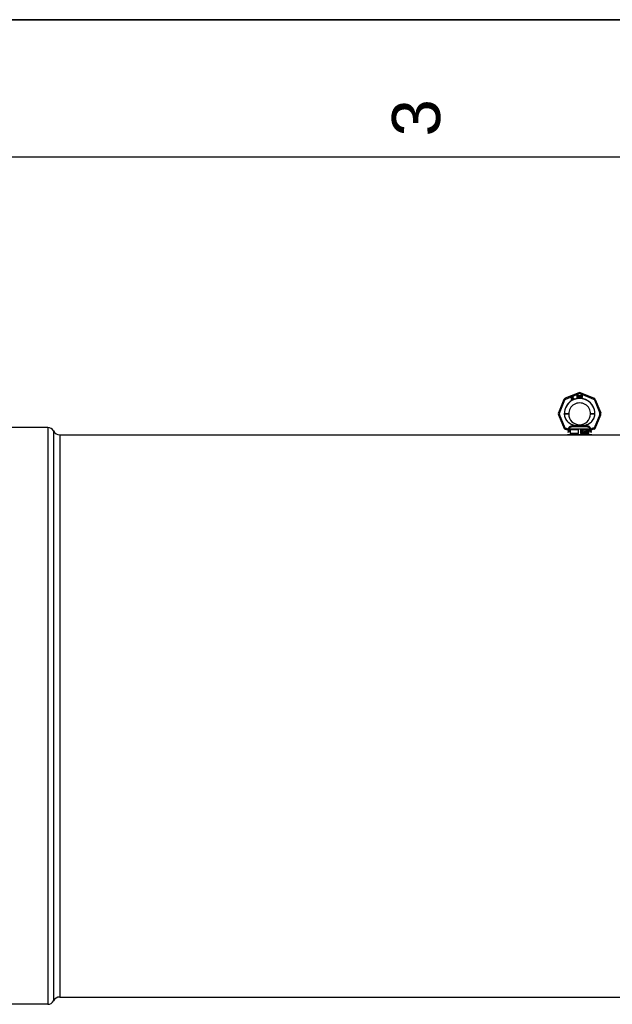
# Model space of a CAD drawing. Header units: millimetres. Extents: x 0 to 297, y 0 to 210.
# Tile 17 of 30: x 83 to 126, y 138 to 210. Entities that reach past the tile are written whole.
import ezdxf

# ---------------------------------------------------------------- set-up
doc = ezdxf.new("R2010")
doc.units = ezdxf.units.MM
doc.header["$LTSCALE"] = 16.335
doc.layers.get('0').update_dxf_attribs({"linetype": 'CONTINUOUS'})
doc.layers.add('001-M31079-X02', color=7, linetype='CONTINUOUS')
doc.layers.add('AXES_REF', color=7, linetype='CONTINUOUS')
doc.styles.add('TEXTSTYLE_2', font='arial.ttf')

# ---------------------------------------------------------------- blocks, each defined once
blk = doc.blocks.new('MARGEA4_BL0', base_point=(148.514, 105.014))
at = {"color": 7, "linetype": 'Continuous'}
for p, q in [((297.014, 210.014), (0.014, 210.014)), ((287.014, 200.014), (10.014, 200.014))]:
    blk.add_line(p, q, dxfattribs=at)
at = {"color": 7, "linetype": 'Continuous', "style": 'TEXTSTYLE_2', "oblique": 0.00002}
blk.add_text('3', height=3.5, rotation=90, dxfattribs=at).set_placement((113.139, 201.514))

msp = doc.modelspace()

# ---------------------------------------------------------------- linework, layer by layer
at = {"color": 7, "linetype": 'Continuous'}
for p, q in [((0, 210), (297, 210)), ((85.462, 179.81), (150.785, 179.81))]:
    msp.add_line(p, q, dxfattribs=at)
at = {"layer": '001-M31079-X02', "color": 9, "linetype": 'Continuous'}
for p, q in [((123.227, 182.872), (122.253, 182.468)), ((122.28, 182.405), (123.254, 182.809)), ((123.335, 182.809), (124.309, 182.405)), ((124.336, 182.468), (123.362, 182.872)), ((122.157, 182.373), (121.753, 181.398)), ((121.819, 181.374), (122.222, 182.348)), ((124.367, 182.348), (124.77, 181.374)), ((124.432, 182.373), (124.836, 181.398)), ((121.753, 181.263), (122.168, 180.263)), ((122.232, 180.294), (121.819, 181.292)), ((122.181, 181.329), (122.181, 181.341)), ((124.77, 181.292), (124.357, 180.294)), ((124.408, 181.341), (124.408, 181.329)), ((124.421, 180.263), (124.836, 181.263)), ((122.232, 180.221), (122.227, 180.22)), ((122.232, 180.294), (122.232, 180.221)), ((122.256, 180.294), (122.232, 180.294)), ((122.256, 180.221), (122.232, 180.221)), ((122.256, 180.294), (122.256, 180.221)), ((122.502, 180.009), (122.411, 180.009)), ((122.488, 180.217), (122.489, 180.194)), ((124.055, 180.219), (122.534, 180.219)), ((122.725, 180.394), (122.719, 180.444)), ((123.864, 180.394), (122.725, 180.394)), ((123.064, 180.479), (123.067, 180.429)), ((123.064, 180.479), (123.067, 180.429)), ((123.522, 180.429), (123.525, 180.479)), ((123.525, 180.479), (123.522, 180.429)), ((123.87, 180.444), (123.864, 180.394)), ((123.864, 180.394), (123.87, 180.444)), ((124.178, 180.009), (124.087, 180.009)), ((124.1, 180.194), (124.101, 180.217)), ((124.333, 180.294), (124.333, 180.221)), ((124.357, 180.294), (124.333, 180.294)), ((124.357, 180.221), (124.333, 180.221)), ((124.357, 180.294), (124.357, 180.221)), ((124.357, 180.221), (124.362, 180.22))]:
    msp.add_line(p, q, dxfattribs=at)
at = {"layer": '001-M31079-X02', "color": 7, "linetype": 'Continuous'}
for p, q in [((122.687, 182.514), (122.677, 182.391)), ((122.677, 182.391), (122.688, 182.371)), ((122.702, 182.523), (122.687, 182.514)), ((122.688, 182.371), (122.749, 182.407)), ((122.695, 182.401), (122.702, 182.488)), ((122.738, 182.426), (122.695, 182.401)), ((122.753, 182.435), (122.702, 182.523)), ((122.702, 182.488), (122.738, 182.426)), ((122.749, 182.407), (122.774, 182.364)), ((122.779, 182.45), (122.753, 182.435)), ((122.79, 182.43), (122.765, 182.415)), ((122.791, 182.37), (122.765, 182.415)), ((122.774, 182.364), (122.791, 182.364)), ((122.797, 182.512), (122.777, 182.501)), ((122.777, 182.501), (122.784, 182.488)), ((122.79, 182.43), (122.779, 182.45)), ((122.795, 182.546), (122.782, 182.538)), ((122.782, 182.538), (122.797, 182.512)), ((122.805, 182.499), (122.784, 182.488)), ((122.81, 182.52), (122.795, 182.546)), ((122.805, 182.499), (122.842, 182.434)), ((122.838, 182.536), (122.81, 182.52)), ((122.817, 182.507), (122.845, 182.523)), ((122.851, 182.448), (122.817, 182.507)), ((122.838, 182.536), (122.845, 182.523)), ((122.842, 182.434), (122.855, 182.424)), ((122.851, 182.448), (122.859, 182.44)), ((122.855, 182.424), (122.866, 182.422)), ((122.871, 182.438), (122.859, 182.44)), ((122.866, 182.422), (122.876, 182.423)), ((122.885, 182.442), (122.871, 182.438)), ((122.893, 182.429), (122.876, 182.423)), ((122.885, 182.442), (122.893, 182.429)), ((123.102, 182.684), (123.102, 182.508)), ((123.102, 182.684), (123.172, 182.684)), ((123.119, 182.508), (123.102, 182.508)), ((123.119, 182.609), (123.119, 182.666)), ((123.175, 182.666), (123.119, 182.666)), ((123.175, 182.609), (123.119, 182.609)), ((123.119, 182.587), (123.119, 182.508)), ((123.169, 182.587), (123.119, 182.587)), ((123.169, 182.587), (123.193, 182.508)), ((123.187, 182.681), (123.172, 182.684)), ((123.175, 182.666), (123.184, 182.662)), ((123.184, 182.613), (123.175, 182.609)), ((123.184, 182.662), (123.19, 182.654)), ((123.19, 182.621), (123.184, 182.613)), ((123.187, 182.681), (123.199, 182.669)), ((123.199, 182.602), (123.187, 182.594)), ((123.213, 182.508), (123.187, 182.594)), ((123.19, 182.654), (123.193, 182.643)), ((123.193, 182.632), (123.19, 182.621)), ((123.193, 182.643), (123.193, 182.632)), ((123.213, 182.508), (123.193, 182.508)), ((123.199, 182.669), (123.208, 182.654)), ((123.208, 182.617), (123.199, 182.602)), ((123.208, 182.654), (123.211, 182.643)), ((123.211, 182.628), (123.208, 182.617)), ((123.211, 182.643), (123.211, 182.628)), ((123.237, 182.684), (123.237, 182.568)), ((123.237, 182.684), (123.255, 182.684)), ((123.237, 182.568), (123.24, 182.549)), ((123.24, 182.549), (123.246, 182.534)), ((123.246, 182.534), (123.258, 182.519)), ((123.255, 182.684), (123.255, 182.568)), ((123.255, 182.568), (123.258, 182.553)), ((123.258, 182.553), (123.264, 182.542)), ((123.258, 182.519), (123.269, 182.511)), ((123.264, 182.542), (123.272, 182.534)), ((123.284, 182.508), (123.269, 182.511)), ((123.284, 182.53), (123.272, 182.534)), ((123.284, 182.53), (123.296, 182.53)), ((123.296, 182.508), (123.284, 182.508)), ((123.308, 182.534), (123.296, 182.53)), ((123.311, 182.511), (123.296, 182.508)), ((123.317, 182.542), (123.308, 182.534)), ((123.322, 182.519), (123.311, 182.511)), ((123.322, 182.553), (123.317, 182.542)), ((123.325, 182.568), (123.322, 182.553)), ((123.334, 182.534), (123.322, 182.519)), ((123.325, 182.684), (123.325, 182.568)), ((123.325, 182.684), (123.343, 182.684)), ((123.34, 182.549), (123.334, 182.534)), ((123.34, 182.549), (123.343, 182.568)), ((123.343, 182.684), (123.343, 182.568)), ((123.367, 182.684), (123.367, 182.508)), ((123.367, 182.684), (123.437, 182.684)), ((123.437, 182.508), (123.367, 182.508)), ((123.384, 182.53), (123.384, 182.662)), ((123.437, 182.662), (123.384, 182.662)), ((123.437, 182.53), (123.384, 182.53)), ((123.452, 182.681), (123.437, 182.684)), ((123.437, 182.662), (123.449, 182.658)), ((123.449, 182.534), (123.437, 182.53)), ((123.452, 182.511), (123.437, 182.508)), ((123.449, 182.658), (123.458, 182.651)), ((123.458, 182.542), (123.449, 182.534)), ((123.452, 182.681), (123.464, 182.673)), ((123.464, 182.519), (123.452, 182.511)), ((123.458, 182.651), (123.464, 182.639)), ((123.464, 182.553), (123.458, 182.542)), ((123.464, 182.673), (123.476, 182.658)), ((123.464, 182.639), (123.467, 182.624)), ((123.467, 182.568), (123.464, 182.553)), ((123.476, 182.534), (123.464, 182.519)), ((123.467, 182.624), (123.467, 182.568)), ((123.476, 182.658), (123.482, 182.643)), ((123.482, 182.549), (123.476, 182.534)), ((123.485, 182.624), (123.482, 182.643)), ((123.482, 182.549), (123.485, 182.568)), ((123.485, 182.624), (123.485, 182.568)), ((122.181, 181.341), (122.181, 181.329)), ((124.408, 181.329), (124.408, 181.341)), ((122.488, 180.217), (122.489, 180.194)), ((122.534, 180.219), (122.534, 180.196)), ((122.613, 180.164), (122.613, 179.899)), ((123.224, 180.164), (122.613, 180.164)), ((123.224, 179.899), (122.613, 179.899)), ((123.224, 179.899), (123.224, 180.164)), ((123.365, 180.164), (123.365, 179.899)), ((123.976, 180.164), (123.365, 180.164)), ((123.976, 179.899), (123.365, 179.899)), ((123.428, 179.97), (123.428, 180.094)), ((123.428, 180.094), (123.476, 180.094)), ((123.443, 179.97), (123.428, 179.97)), ((123.432, 179.97), (123.432, 180.094)), ((123.439, 180.081), (123.439, 180.041)), ((123.478, 180.081), (123.439, 180.081)), ((123.439, 180.041), (123.478, 180.041)), ((123.439, 180.026), (123.439, 179.97)), ((123.474, 180.026), (123.439, 180.026)), ((123.443, 180.041), (123.443, 180.081)), ((123.443, 180.026), (123.443, 179.97)), ((123.47, 180.026), (123.485, 179.97)), ((123.481, 180.091), (123.472, 180.094)), ((123.474, 180.081), (123.479, 180.078)), ((123.479, 180.044), (123.474, 180.041)), ((123.474, 180.026), (123.489, 179.97)), ((123.485, 180.091), (123.476, 180.094)), ((123.478, 180.081), (123.483, 180.078)), ((123.483, 180.044), (123.478, 180.041)), ((123.483, 180.078), (123.479, 180.078)), ((123.479, 180.078), (123.483, 180.073)), ((123.483, 180.049), (123.479, 180.044)), ((123.483, 180.044), (123.479, 180.044)), ((123.485, 180.091), (123.481, 180.091)), ((123.488, 180.084), (123.481, 180.091)), ((123.481, 180.031), (123.488, 180.036)), ((123.485, 180.031), (123.481, 180.031)), ((123.497, 179.97), (123.481, 180.031)), ((123.483, 180.078), (123.487, 180.073)), ((123.487, 180.073), (123.483, 180.073)), ((123.483, 180.073), (123.485, 180.065)), ((123.485, 180.057), (123.483, 180.049)), ((123.487, 180.049), (123.483, 180.044)), ((123.487, 180.049), (123.483, 180.049)), ((123.492, 180.084), (123.485, 180.091)), ((123.485, 180.057), (123.485, 180.065)), ((123.489, 180.065), (123.485, 180.065)), ((123.489, 180.057), (123.485, 180.057)), ((123.485, 180.031), (123.492, 180.036)), ((123.501, 179.97), (123.485, 180.031)), ((123.501, 179.97), (123.485, 179.97)), ((123.487, 180.073), (123.489, 180.065)), ((123.489, 180.057), (123.487, 180.049)), ((123.492, 180.084), (123.488, 180.084)), ((123.494, 180.073), (123.488, 180.084)), ((123.488, 180.036), (123.494, 180.047)), ((123.492, 180.036), (123.488, 180.036)), ((123.489, 180.065), (123.489, 180.057)), ((123.498, 180.073), (123.492, 180.084)), ((123.492, 180.036), (123.498, 180.047)), ((123.498, 180.073), (123.494, 180.073)), ((123.496, 180.065), (123.494, 180.073)), ((123.494, 180.047), (123.496, 180.055)), ((123.498, 180.047), (123.494, 180.047)), ((123.496, 180.065), (123.496, 180.055)), ((123.5, 180.065), (123.496, 180.065)), ((123.5, 180.055), (123.496, 180.055)), ((123.5, 180.065), (123.498, 180.073)), ((123.498, 180.047), (123.5, 180.055)), ((123.5, 180.065), (123.5, 180.055)), ((123.527, 180.005), (123.512, 180.005)), ((123.512, 180.005), (123.514, 179.994)), ((123.518, 179.994), (123.514, 179.994)), ((123.514, 179.994), (123.519, 179.981)), ((123.516, 180.005), (123.518, 179.994)), ((123.519, 180.076), (123.517, 180.065)), ((123.517, 180.055), (123.517, 180.065)), ((123.522, 180.065), (123.517, 180.065)), ((123.522, 180.055), (123.517, 180.055)), ((123.517, 180.055), (123.519, 180.044)), ((123.518, 179.994), (123.523, 179.981)), ((123.527, 180.086), (123.519, 180.076)), ((123.523, 180.076), (123.519, 180.076)), ((123.523, 180.044), (123.519, 180.044)), ((123.519, 180.044), (123.527, 180.033)), ((123.523, 179.981), (123.519, 179.981)), ((123.519, 179.981), (123.528, 179.973)), ((123.523, 180.076), (123.522, 180.065)), ((123.522, 180.065), (123.522, 180.055)), ((123.522, 180.055), (123.523, 180.044)), ((123.531, 180.086), (123.523, 180.076)), ((123.523, 180.044), (123.531, 180.033)), ((123.525, 179.997), (123.523, 180.005)), ((123.523, 179.981), (123.533, 179.973)), ((123.529, 179.997), (123.525, 179.997)), ((123.53, 179.989), (123.525, 179.997)), ((123.534, 180.091), (123.527, 180.086)), ((123.531, 180.086), (123.527, 180.086)), ((123.531, 180.033), (123.527, 180.033)), ((123.527, 180.033), (123.534, 180.028)), ((123.529, 179.997), (123.527, 180.005)), ((123.528, 180.062), (123.53, 180.07)), ((123.528, 180.062), (123.528, 180.057)), ((123.533, 180.062), (123.528, 180.062)), ((123.533, 180.057), (123.528, 180.057)), ((123.53, 180.049), (123.528, 180.057)), ((123.533, 179.973), (123.528, 179.973)), ((123.528, 179.973), (123.538, 179.97)), ((123.534, 179.989), (123.529, 179.997)), ((123.53, 180.07), (123.536, 180.076)), ((123.534, 180.07), (123.53, 180.07)), ((123.534, 180.049), (123.53, 180.049)), ((123.536, 180.044), (123.53, 180.049)), ((123.534, 179.989), (123.53, 179.989)), ((123.538, 179.986), (123.53, 179.989)), ((123.538, 180.091), (123.531, 180.086)), ((123.531, 180.033), (123.538, 180.028)), ((123.533, 180.062), (123.534, 180.07)), ((123.533, 180.057), (123.533, 180.062)), ((123.534, 180.049), (123.533, 180.057)), ((123.533, 179.973), (123.542, 179.97)), ((123.541, 180.094), (123.534, 180.091)), ((123.538, 180.091), (123.534, 180.091)), ((123.534, 180.07), (123.54, 180.076)), ((123.54, 180.044), (123.534, 180.049)), ((123.538, 180.028), (123.534, 180.028)), ((123.534, 180.028), (123.541, 180.026)), ((123.542, 179.986), (123.534, 179.989)), ((123.536, 180.076), (123.541, 180.078)), ((123.54, 180.076), (123.536, 180.076)), ((123.54, 180.044), (123.536, 180.044)), ((123.541, 180.041), (123.536, 180.044)), ((123.545, 180.094), (123.538, 180.091)), ((123.538, 180.028), (123.545, 180.026)), ((123.556, 179.986), (123.538, 179.986)), ((123.556, 179.97), (123.538, 179.97)), ((123.54, 180.076), (123.545, 180.078)), ((123.545, 180.041), (123.54, 180.044)), ((123.554, 180.094), (123.541, 180.094)), ((123.556, 180.078), (123.541, 180.078)), ((123.556, 180.041), (123.541, 180.041)), ((123.556, 180.026), (123.541, 180.026)), ((123.56, 180.091), (123.55, 180.094)), ((123.552, 180.078), (123.558, 180.076)), ((123.561, 180.039), (123.552, 180.041)), ((123.552, 180.026), (123.56, 180.023)), ((123.56, 179.989), (123.552, 179.986)), ((123.552, 179.97), (123.561, 179.973)), ((123.564, 180.091), (123.554, 180.094)), ((123.556, 180.078), (123.562, 180.076)), ((123.565, 180.039), (123.556, 180.041)), ((123.556, 180.026), (123.564, 180.023)), ((123.564, 179.989), (123.556, 179.986)), ((123.556, 179.97), (123.565, 179.973)), ((123.562, 180.076), (123.558, 180.076)), ((123.558, 180.076), (123.561, 180.07)), ((123.564, 180.091), (123.56, 180.091)), ((123.567, 180.084), (123.56, 180.091)), ((123.564, 180.023), (123.56, 180.023)), ((123.56, 180.023), (123.565, 180.018)), ((123.565, 179.994), (123.56, 179.989)), ((123.564, 179.989), (123.56, 179.989)), ((123.565, 180.07), (123.561, 180.07)), ((123.561, 180.07), (123.563, 180.065)), ((123.565, 180.039), (123.561, 180.039)), ((123.569, 180.033), (123.561, 180.039)), ((123.561, 179.973), (123.569, 179.978)), ((123.565, 179.973), (123.561, 179.973)), ((123.562, 180.076), (123.565, 180.07)), ((123.563, 180.065), (123.578, 180.065)), ((123.571, 180.084), (123.564, 180.091)), ((123.564, 180.023), (123.569, 180.018)), ((123.569, 179.994), (123.564, 179.989)), ((123.565, 180.07), (123.567, 180.065)), ((123.573, 180.033), (123.565, 180.039)), ((123.569, 180.018), (123.565, 180.018)), ((123.565, 180.018), (123.569, 180.01)), ((123.569, 180.002), (123.565, 179.994)), ((123.569, 179.994), (123.565, 179.994)), ((123.565, 179.973), (123.573, 179.978)), ((123.571, 180.084), (123.567, 180.084)), ((123.572, 180.073), (123.567, 180.084)), ((123.573, 180.033), (123.569, 180.033)), ((123.576, 180.023), (123.569, 180.033)), ((123.569, 180.018), (123.573, 180.01)), ((123.569, 180.002), (123.569, 180.01)), ((123.573, 180.01), (123.569, 180.01)), ((123.573, 180.002), (123.569, 179.994)), ((123.573, 180.002), (123.569, 180.002)), ((123.569, 179.978), (123.576, 179.989)), ((123.573, 179.978), (123.569, 179.978)), ((123.576, 180.073), (123.571, 180.084)), ((123.576, 180.073), (123.572, 180.073)), ((123.574, 180.065), (123.572, 180.073)), ((123.58, 180.023), (123.573, 180.033)), ((123.573, 180.01), (123.573, 180.002)), ((123.573, 179.978), (123.58, 179.989)), ((123.578, 180.065), (123.576, 180.073)), ((123.58, 180.023), (123.576, 180.023)), ((123.58, 180.012), (123.576, 180.023)), ((123.576, 179.989), (123.58, 179.999)), ((123.58, 179.989), (123.576, 179.989)), ((123.584, 180.012), (123.58, 180.023)), ((123.58, 180.012), (123.58, 179.999)), ((123.584, 180.012), (123.58, 180.012)), ((123.58, 179.989), (123.584, 179.999)), ((123.584, 179.999), (123.58, 179.999)), ((123.584, 179.999), (123.584, 180.012)), ((123.682, 179.97), (123.682, 180.094)), ((123.703, 180.094), (123.682, 180.094)), ((123.697, 179.97), (123.682, 179.97)), ((123.686, 180.094), (123.686, 179.97)), ((123.693, 180.068), (123.693, 179.97)), ((123.697, 180.068), (123.693, 180.068)), ((123.693, 180.068), (123.719, 179.97)), ((123.697, 179.97), (123.697, 180.068)), ((123.697, 180.068), (123.723, 179.97)), ((123.726, 179.983), (123.699, 180.094)), ((123.73, 179.983), (123.703, 180.094)), ((123.737, 179.97), (123.719, 179.97)), ((123.753, 180.094), (123.726, 179.983)), ((123.73, 179.983), (123.726, 179.983)), ((123.758, 180.094), (123.73, 179.983)), ((123.733, 179.97), (123.759, 180.068)), ((123.737, 179.97), (123.763, 180.068)), ((123.774, 180.094), (123.753, 180.094)), ((123.759, 179.97), (123.759, 180.068)), ((123.763, 180.068), (123.759, 180.068)), ((123.774, 179.97), (123.759, 179.97)), ((123.763, 180.068), (123.763, 179.97)), ((123.77, 180.094), (123.77, 179.97)), ((123.774, 179.97), (123.774, 180.094)), ((123.798, 179.999), (123.785, 179.999)), ((123.785, 179.999), (123.786, 179.991)), ((123.788, 180.076), (123.786, 180.065)), ((123.8, 180.065), (123.786, 180.065)), ((123.79, 179.991), (123.786, 179.991)), ((123.786, 179.991), (123.79, 179.983)), ((123.796, 180.086), (123.788, 180.076)), ((123.792, 180.076), (123.788, 180.076)), ((123.789, 179.999), (123.79, 179.991)), ((123.792, 180.076), (123.79, 180.065)), ((123.79, 179.991), (123.794, 179.983)), ((123.794, 179.983), (123.79, 179.983)), ((123.79, 179.983), (123.796, 179.978)), ((123.8, 180.086), (123.792, 180.076)), ((123.796, 179.994), (123.794, 179.999)), ((123.794, 179.983), (123.8, 179.978)), ((123.803, 180.091), (123.796, 180.086)), ((123.8, 180.086), (123.796, 180.086)), ((123.796, 180.065), (123.799, 180.073)), ((123.8, 179.994), (123.796, 179.994)), ((123.799, 179.989), (123.796, 179.994)), ((123.8, 179.978), (123.796, 179.978)), ((123.796, 179.978), (123.803, 179.973)), ((123.8, 179.994), (123.798, 179.999)), ((123.799, 180.073), (123.805, 180.078)), ((123.803, 180.073), (123.799, 180.073)), ((123.803, 179.989), (123.799, 179.989)), ((123.803, 179.986), (123.799, 179.989)), ((123.807, 180.091), (123.8, 180.086)), ((123.8, 180.065), (123.803, 180.073)), ((123.803, 179.989), (123.8, 179.994)), ((123.8, 179.978), (123.807, 179.973)), ((123.816, 180.094), (123.803, 180.091)), ((123.807, 180.091), (123.803, 180.091)), ((123.803, 180.073), (123.809, 180.078)), ((123.807, 179.986), (123.803, 179.989)), ((123.807, 179.986), (123.803, 179.986)), ((123.812, 179.983), (123.803, 179.986)), ((123.807, 179.973), (123.803, 179.973)), ((123.803, 179.973), (123.81, 179.97)), ((123.805, 180.078), (123.814, 180.081)), ((123.809, 180.078), (123.805, 180.078)), ((123.82, 180.094), (123.807, 180.091)), ((123.816, 179.983), (123.807, 179.986)), ((123.807, 179.973), (123.814, 179.97)), ((123.809, 180.078), (123.818, 180.081)), ((123.829, 179.97), (123.81, 179.97)), ((123.827, 179.983), (123.812, 179.983)), ((123.825, 180.081), (123.814, 180.081)), ((123.814, 180.028), (123.814, 180.039)), ((123.825, 180.039), (123.814, 180.039)), ((123.825, 180.028), (123.814, 180.028)), ((123.823, 180.094), (123.816, 180.094)), ((123.818, 180.039), (123.818, 180.028)), ((123.832, 180.091), (123.819, 180.094)), ((123.821, 180.081), (123.83, 180.078)), ((123.832, 180.044), (123.821, 180.039)), ((123.821, 180.028), (123.832, 180.026)), ((123.836, 180.091), (123.823, 180.094)), ((123.832, 179.986), (123.823, 179.983)), ((123.825, 180.081), (123.834, 180.078)), ((123.836, 180.044), (123.825, 180.039)), ((123.825, 180.028), (123.836, 180.026)), ((123.825, 179.97), (123.832, 179.973)), ((123.836, 179.986), (123.827, 179.983)), ((123.829, 179.97), (123.836, 179.973)), ((123.834, 180.078), (123.83, 180.078)), ((123.83, 180.078), (123.836, 180.073)), ((123.836, 180.091), (123.832, 180.091)), ((123.839, 180.086), (123.832, 180.091)), ((123.836, 180.049), (123.832, 180.044)), ((123.836, 180.044), (123.832, 180.044)), ((123.836, 180.026), (123.832, 180.026)), ((123.832, 180.026), (123.838, 180.02)), ((123.836, 179.989), (123.832, 179.986)), ((123.836, 179.986), (123.832, 179.986)), ((123.832, 179.973), (123.839, 179.978)), ((123.836, 179.973), (123.832, 179.973)), ((123.834, 180.078), (123.84, 180.073)), ((123.844, 180.086), (123.836, 180.091)), ((123.84, 180.073), (123.836, 180.073)), ((123.836, 180.073), (123.839, 180.065)), ((123.839, 180.06), (123.836, 180.049)), ((123.84, 180.049), (123.836, 180.044)), ((123.84, 180.049), (123.836, 180.049)), ((123.836, 180.033), (123.843, 180.041)), ((123.84, 180.033), (123.836, 180.033)), ((123.845, 180.028), (123.836, 180.033)), ((123.836, 180.026), (123.842, 180.02)), ((123.839, 179.994), (123.836, 179.989)), ((123.84, 179.989), (123.836, 179.986)), ((123.84, 179.989), (123.836, 179.989)), ((123.836, 179.973), (123.844, 179.978)), ((123.842, 180.02), (123.838, 180.02)), ((123.838, 180.02), (123.841, 180.01)), ((123.844, 180.086), (123.839, 180.086)), ((123.847, 180.076), (123.839, 180.086)), ((123.839, 180.06), (123.839, 180.065)), ((123.844, 180.065), (123.839, 180.065)), ((123.844, 180.06), (123.839, 180.06)), ((123.841, 179.999), (123.839, 179.994)), ((123.844, 179.994), (123.839, 179.994)), ((123.839, 179.978), (123.845, 179.983)), ((123.844, 179.978), (123.839, 179.978)), ((123.84, 180.073), (123.844, 180.065)), ((123.844, 180.06), (123.84, 180.049)), ((123.84, 180.033), (123.847, 180.041)), ((123.849, 180.028), (123.84, 180.033)), ((123.844, 179.994), (123.84, 179.989)), ((123.841, 179.999), (123.841, 180.01)), ((123.845, 180.01), (123.841, 180.01)), ((123.845, 179.999), (123.841, 179.999)), ((123.842, 180.02), (123.845, 180.01)), ((123.843, 180.041), (123.847, 180.049)), ((123.847, 180.041), (123.843, 180.041)), ((123.851, 180.076), (123.844, 180.086)), ((123.844, 180.065), (123.844, 180.06)), ((123.845, 179.999), (123.844, 179.994)), ((123.844, 179.978), (123.849, 179.983)), ((123.849, 180.028), (123.845, 180.028)), ((123.849, 180.02), (123.845, 180.028)), ((123.845, 180.01), (123.845, 179.999)), ((123.845, 179.983), (123.849, 179.991)), ((123.849, 179.983), (123.845, 179.983)), ((123.851, 180.076), (123.847, 180.076)), ((123.849, 180.065), (123.847, 180.076)), ((123.847, 180.049), (123.849, 180.06)), ((123.847, 180.041), (123.851, 180.049)), ((123.851, 180.049), (123.847, 180.049)), ((123.849, 180.065), (123.849, 180.06)), ((123.853, 180.065), (123.849, 180.065)), ((123.853, 180.06), (123.849, 180.06)), ((123.853, 180.02), (123.849, 180.028)), ((123.853, 180.02), (123.849, 180.02)), ((123.85, 180.01), (123.849, 180.02)), ((123.849, 179.991), (123.85, 179.999)), ((123.849, 179.983), (123.853, 179.991)), ((123.849, 179.991), (123.853, 179.991)), ((123.85, 180.01), (123.85, 179.999)), ((123.855, 180.01), (123.85, 180.01)), ((123.855, 179.999), (123.85, 179.999)), ((123.853, 180.065), (123.851, 180.076)), ((123.851, 180.049), (123.853, 180.06)), ((123.853, 180.06), (123.853, 180.065)), ((123.855, 180.01), (123.853, 180.02)), ((123.853, 179.991), (123.855, 179.999)), ((123.855, 179.999), (123.855, 180.01)), ((123.867, 180.06), (123.865, 180.041)), ((123.865, 180.023), (123.865, 180.041)), ((123.869, 180.041), (123.865, 180.041)), ((123.869, 180.023), (123.865, 180.023)), ((123.865, 180.023), (123.867, 180.005)), ((123.871, 180.073), (123.867, 180.06)), ((123.871, 180.06), (123.867, 180.06)), ((123.871, 180.005), (123.867, 180.005)), ((123.867, 180.005), (123.871, 179.991)), ((123.871, 180.06), (123.869, 180.041)), ((123.869, 180.041), (123.869, 180.023)), ((123.869, 180.023), (123.871, 180.005)), ((123.876, 180.084), (123.871, 180.073)), ((123.875, 180.073), (123.871, 180.06)), ((123.875, 180.073), (123.871, 180.073)), ((123.871, 180.005), (123.875, 179.991)), ((123.875, 179.991), (123.871, 179.991)), ((123.871, 179.991), (123.876, 179.981)), ((123.874, 180.041), (123.876, 180.057)), ((123.885, 180.047), (123.874, 180.036)), ((123.874, 180.041), (123.874, 180.036)), ((123.878, 180.041), (123.874, 180.041)), ((123.878, 180.036), (123.874, 180.036)), ((123.88, 180.084), (123.875, 180.073)), ((123.875, 179.991), (123.88, 179.981)), ((123.885, 180.091), (123.876, 180.084)), ((123.88, 180.084), (123.876, 180.084)), ((123.876, 180.057), (123.878, 180.065)), ((123.88, 180.057), (123.876, 180.057)), ((123.876, 180.015), (123.878, 180.023)), ((123.876, 180.015), (123.876, 180.007)), ((123.88, 180.015), (123.876, 180.015)), ((123.88, 180.007), (123.876, 180.007)), ((123.878, 179.999), (123.876, 180.007)), ((123.88, 179.981), (123.876, 179.981)), ((123.876, 179.981), (123.885, 179.973)), ((123.878, 180.065), (123.882, 180.073)), ((123.882, 180.065), (123.878, 180.065)), ((123.878, 180.041), (123.88, 180.057)), ((123.889, 180.047), (123.878, 180.036)), ((123.878, 180.036), (123.878, 180.041)), ((123.878, 180.023), (123.882, 180.028)), ((123.882, 180.023), (123.878, 180.023)), ((123.882, 179.999), (123.878, 179.999)), ((123.882, 179.991), (123.878, 179.999)), ((123.889, 180.091), (123.88, 180.084)), ((123.88, 180.057), (123.882, 180.065)), ((123.88, 180.015), (123.882, 180.023)), ((123.88, 180.007), (123.88, 180.015)), ((123.882, 179.999), (123.88, 180.007)), ((123.88, 179.981), (123.889, 179.973)), ((123.882, 180.073), (123.887, 180.078)), ((123.882, 180.065), (123.886, 180.073)), ((123.886, 180.073), (123.882, 180.073)), ((123.882, 180.028), (123.887, 180.033)), ((123.882, 180.023), (123.886, 180.028)), ((123.886, 180.028), (123.882, 180.028)), ((123.886, 179.991), (123.882, 179.999)), ((123.886, 179.991), (123.882, 179.991)), ((123.887, 179.986), (123.882, 179.991)), ((123.894, 180.094), (123.885, 180.091)), ((123.889, 180.091), (123.885, 180.091)), ((123.894, 180.049), (123.885, 180.047)), ((123.889, 180.047), (123.885, 180.047)), ((123.889, 179.973), (123.885, 179.973)), ((123.885, 179.973), (123.894, 179.97)), ((123.886, 180.073), (123.891, 180.078)), ((123.886, 180.028), (123.891, 180.033)), ((123.891, 179.986), (123.886, 179.991)), ((123.887, 180.078), (123.893, 180.081)), ((123.891, 180.078), (123.887, 180.078)), ((123.887, 180.033), (123.893, 180.036)), ((123.891, 180.033), (123.887, 180.033)), ((123.891, 179.986), (123.887, 179.986)), ((123.893, 179.983), (123.887, 179.986)), ((123.898, 180.094), (123.889, 180.091)), ((123.898, 180.049), (123.889, 180.047)), ((123.889, 179.973), (123.898, 179.97)), ((123.891, 180.078), (123.897, 180.081)), ((123.891, 180.033), (123.897, 180.036)), ((123.897, 179.983), (123.891, 179.986)), ((123.908, 180.081), (123.893, 180.081)), ((123.909, 180.036), (123.893, 180.036)), ((123.909, 179.983), (123.893, 179.983)), ((123.906, 180.094), (123.894, 180.094)), ((123.908, 180.049), (123.894, 180.049)), ((123.908, 179.97), (123.894, 179.97)), ((123.911, 180.091), (123.902, 180.094)), ((123.903, 180.081), (123.909, 180.078)), ((123.913, 180.047), (123.903, 180.049)), ((123.903, 179.97), (123.913, 179.973)), ((123.905, 180.036), (123.911, 180.033)), ((123.911, 179.986), (123.905, 179.983)), ((123.915, 180.091), (123.906, 180.094)), ((123.908, 180.081), (123.913, 180.078)), ((123.917, 180.047), (123.908, 180.049)), ((123.908, 179.97), (123.917, 179.973)), ((123.913, 180.078), (123.909, 180.078)), ((123.909, 180.078), (123.914, 180.073)), ((123.909, 180.036), (123.915, 180.033)), ((123.915, 179.986), (123.909, 179.983)), ((123.915, 180.091), (123.911, 180.091)), ((123.92, 180.084), (123.911, 180.091)), ((123.915, 180.033), (123.911, 180.033)), ((123.911, 180.033), (123.916, 180.028)), ((123.916, 179.991), (123.911, 179.986)), ((123.915, 179.986), (123.911, 179.986)), ((123.913, 180.078), (123.919, 180.073)), ((123.917, 180.047), (123.913, 180.047)), ((123.922, 180.039), (123.913, 180.047)), ((123.913, 179.973), (123.922, 179.981)), ((123.917, 179.973), (123.913, 179.973)), ((123.919, 180.073), (123.914, 180.073)), ((123.914, 180.073), (123.918, 180.065)), ((123.924, 180.084), (123.915, 180.091)), ((123.915, 180.033), (123.92, 180.028)), ((123.92, 179.991), (123.915, 179.986)), ((123.92, 180.028), (123.916, 180.028)), ((123.916, 180.028), (123.92, 180.023)), ((123.92, 179.999), (123.916, 179.991)), ((123.92, 179.991), (123.916, 179.991)), ((123.926, 180.039), (123.917, 180.047)), ((123.917, 179.973), (123.926, 179.981)), ((123.931, 180.065), (123.918, 180.065)), ((123.919, 180.073), (123.922, 180.065)), ((123.924, 180.084), (123.92, 180.084)), ((123.925, 180.073), (123.92, 180.084)), ((123.92, 180.028), (123.924, 180.023)), ((123.924, 180.023), (123.92, 180.023)), ((123.92, 180.023), (123.922, 180.015)), ((123.922, 180.007), (123.92, 179.999)), ((123.924, 179.999), (123.92, 179.991)), ((123.924, 179.999), (123.92, 179.999)), ((123.922, 180.039), (123.926, 180.039)), ((123.927, 180.031), (123.922, 180.039)), ((123.922, 180.007), (123.922, 180.015)), ((123.922, 180.015), (123.926, 180.015)), ((123.926, 180.007), (123.922, 180.007)), ((123.922, 179.981), (123.927, 179.991)), ((123.926, 179.981), (123.922, 179.981)), ((123.93, 180.073), (123.924, 180.084)), ((123.924, 180.023), (123.926, 180.015)), ((123.926, 180.007), (123.924, 179.999)), ((123.93, 180.073), (123.925, 180.073)), ((123.927, 180.065), (123.925, 180.073)), ((123.931, 180.031), (123.926, 180.039)), ((123.926, 180.015), (123.926, 180.007)), ((123.926, 179.981), (123.931, 179.991)), ((123.931, 180.031), (123.927, 180.031)), ((123.931, 180.018), (123.927, 180.031)), ((123.927, 179.991), (123.931, 180.005)), ((123.931, 179.991), (123.927, 179.991)), ((123.931, 180.065), (123.93, 180.073)), ((123.935, 180.018), (123.931, 180.031)), ((123.931, 180.018), (123.931, 180.005)), ((123.935, 180.018), (123.931, 180.018)), ((123.931, 179.991), (123.935, 180.005)), ((123.935, 180.005), (123.931, 180.005)), ((123.935, 180.005), (123.935, 180.018)), ((123.976, 179.899), (123.976, 180.164)), ((124.055, 180.219), (124.055, 180.196)), ((124.101, 180.217), (124.1, 180.194)), ((124.178, 179.81), (122.411, 179.81))]:
    msp.add_line(p, q, dxfattribs=at)
at = {"layer": '001-M31079-X02', "color": 9, "linetype": 'Continuous'}
for centre, radius, start, end in [((123.295, 182.708), 0.177, 67.5, 112.5), ((123.295, 182.711), 0.106, 67.50271, 112.49729), ((122.32, 182.305), 0.177, 112.5, 157.5), ((123.295, 181.341), 1.114, 359.99992, 180.00008), ((122.32, 182.307), 0.106, 112.50271, 157.49729), ((124.269, 182.307), 0.106, 22.50268, 67.49732), ((124.269, 182.305), 0.177, 22.5, 67.5), ((121.917, 181.331), 0.177, 157.5, 202.5), ((121.917, 181.333), 0.106, 157.50268, 202.49732), ((123.295, 181.331), 0.796, 180.6298, 359.3702), ((124.672, 181.333), 0.106, 337.50268, 22.49732), ((124.672, 181.331), 0.177, 337.5, 22.5), ((122.232, 180.292), 0.0707, 202.5, 270), ((123.295, 277.933), 97.454, 269.86427, 270.13573), ((124.357, 180.292), 0.0707, 270, 337.5)]:
    msp.add_arc(centre, radius, start, end, dxfattribs=at)
at = {"layer": '001-M31079-X02', "color": 7, "linetype": 'Continuous'}
for centre, radius, start, end in [((123.295, 181.331), 0.796, 359.3702, 180.6298), ((123.295, 181.341), 1.114, 180.00008, 180.6298), ((123.295, 181.341), 1.114, 359.3702, 360)]:
    msp.add_arc(centre, radius, start, end, dxfattribs=at)
at = {"layer": '001-M31079-X02', "color": 9, "linetype": 'Continuous'}
for points, knots in [([(123.227, 182.872), (123.228, 182.872), (123.229, 182.867), (123.231, 182.863), (123.234, 182.857), (123.237, 182.849), (123.241, 182.84), (123.245, 182.83), (123.249, 182.82), (123.252, 182.812), (123.254, 182.809)], [0, 0, 0, 0, 0.059983, 0.133152, 0.232556, 0.355295, 0.497786, 0.655866, 0.824917, 1, 1, 1, 1]), ([(123.335, 182.809), (123.337, 182.812), (123.34, 182.82), (123.344, 182.83), (123.348, 182.84), (123.352, 182.849), (123.355, 182.857), (123.358, 182.863), (123.361, 182.867), (123.361, 182.872), (123.362, 182.872)], [0, 0, 0, 0, 0.175075, 0.344128, 0.502209, 0.644701, 0.767442, 0.866847, 0.940017, 1, 1, 1, 1]), ([(122.157, 182.373), (122.158, 182.374), (122.162, 182.371), (122.166, 182.37), (122.173, 182.367), (122.181, 182.364), (122.19, 182.361), (122.2, 182.357), (122.211, 182.352), (122.219, 182.349), (122.222, 182.348)], [0, 0, 0, 0, 0.060939, 0.13446, 0.234172, 0.357122, 0.499648, 0.657498, 0.82596, 1, 1, 1, 1]), ([(122.28, 182.405), (122.278, 182.409), (122.275, 182.416), (122.271, 182.427), (122.267, 182.437), (122.263, 182.446), (122.259, 182.453), (122.257, 182.46), (122.254, 182.463), (122.254, 182.469), (122.253, 182.468)], [0, 0, 0, 0, 0.175076, 0.344129, 0.50221, 0.644702, 0.767443, 0.866847, 0.940017, 1, 1, 1, 1]), ([(124.336, 182.468), (124.335, 182.469), (124.335, 182.463), (124.332, 182.46), (124.33, 182.453), (124.326, 182.446), (124.323, 182.437), (124.318, 182.427), (124.314, 182.416), (124.311, 182.409), (124.309, 182.405)], [0, 0, 0, 0, 0.059982, 0.133151, 0.232555, 0.355294, 0.497785, 0.655865, 0.824916, 1, 1, 1, 1]), ([(124.432, 182.373), (124.432, 182.374), (124.427, 182.371), (124.423, 182.37), (124.416, 182.367), (124.408, 182.364), (124.399, 182.361), (124.389, 182.357), (124.378, 182.352), (124.371, 182.349), (124.367, 182.348)], [0, 0, 0, 0, 0.060939, 0.13446, 0.234172, 0.357122, 0.499648, 0.657499, 0.82596, 1, 1, 1, 1]), ([(121.819, 181.374), (121.815, 181.375), (121.808, 181.378), (121.797, 181.383), (121.787, 181.387), (121.778, 181.39), (121.77, 181.393), (121.763, 181.396), (121.758, 181.397), (121.754, 181.4), (121.753, 181.398)], [0, 0, 0, 0, 0.174033, 0.342496, 0.500347, 0.642875, 0.765826, 0.865539, 0.93906, 1, 1, 1, 1]), ([(121.819, 181.292), (121.815, 181.291), (121.807, 181.288), (121.797, 181.283), (121.786, 181.279), (121.777, 181.275), (121.769, 181.271), (121.762, 181.268), (121.758, 181.265), (121.753, 181.264), (121.753, 181.263)], [0, 0, 0, 0, 0.172813, 0.340679, 0.498422, 0.641178, 0.764549, 0.864741, 0.938687, 1, 1, 1, 1]), ([(122.499, 181.331), (122.499, 181.334), (122.488, 181.332), (122.478, 181.335), (122.462, 181.335), (122.444, 181.337), (122.421, 181.338), (122.394, 181.338), (122.365, 181.339), (122.332, 181.34), (122.296, 181.34), (122.259, 181.341), (122.22, 181.341), (122.194, 181.341), (122.181, 181.341)], [0, 0, 0, 0, 0.02982, 0.064811, 0.111629, 0.171497, 0.24316, 0.326315, 0.419777, 0.524502, 0.635428, 0.753215, 0.877723, 1, 1, 1, 1]), ([(122.181, 181.341), (122.193, 181.341), (122.219, 181.341), (122.256, 181.341), (122.292, 181.341), (122.326, 181.34), (122.358, 181.339), (122.388, 181.339), (122.415, 181.338), (122.439, 181.337), (122.459, 181.336), (122.476, 181.335), (122.487, 181.332), (122.499, 181.334), (122.499, 181.331)], [0, 0, 0, 0, 0.119326, 0.238323, 0.350682, 0.456135, 0.557526, 0.651234, 0.73688, 0.812698, 0.878047, 0.929721, 0.967962, 1, 1, 1, 1]), ([(122.181, 181.329), (122.182, 181.272), (122.196, 181.157), (122.256, 180.995), (122.347, 180.85), (122.462, 180.727), (122.597, 180.628), (122.746, 180.554), (122.902, 180.505), (123.01, 180.486), (123.064, 180.479)], [0, 0, 0, 0, 0.128514, 0.256351, 0.383132, 0.508688, 0.633005, 0.756182, 0.878418, 1, 1, 1, 1]), ([(122.181, 181.329), (122.2, 181.329), (122.239, 181.329), (122.297, 181.33), (122.352, 181.329), (122.396, 181.329), (122.426, 181.328), (122.446, 181.327), (122.462, 181.326), (122.475, 181.326), (122.485, 181.325), (122.493, 181.324), (122.497, 181.323), (122.499, 181.322), (122.499, 181.322)], [0, 0, 0, 0, 0.180599, 0.365648, 0.544133, 0.703922, 0.773279, 0.834152, 0.885712, 0.927563, 0.95952, 0.981825, 0.994942, 1, 1, 1, 1]), ([(123.525, 180.479), (123.579, 180.486), (123.687, 180.505), (123.843, 180.554), (123.992, 180.628), (124.127, 180.727), (124.243, 180.85), (124.333, 180.995), (124.393, 181.157), (124.408, 181.272), (124.408, 181.329)], [0, 0, 0, 0, 0.121582, 0.243818, 0.366995, 0.491312, 0.616868, 0.743649, 0.871486, 1, 1, 1, 1]), ([(124.408, 181.341), (124.396, 181.341), (124.37, 181.341), (124.333, 181.341), (124.297, 181.341), (124.263, 181.34), (124.231, 181.339), (124.202, 181.339), (124.174, 181.338), (124.15, 181.337), (124.13, 181.336), (124.113, 181.335), (124.102, 181.332), (124.09, 181.334), (124.09, 181.331)], [0, 0, 0, 0, 0.119325, 0.238322, 0.350682, 0.456135, 0.557526, 0.651234, 0.736879, 0.812698, 0.878046, 0.929721, 0.967962, 1, 1, 1, 1]), ([(124.09, 181.331), (124.09, 181.334), (124.101, 181.332), (124.111, 181.335), (124.127, 181.335), (124.145, 181.337), (124.168, 181.338), (124.195, 181.338), (124.225, 181.339), (124.257, 181.34), (124.293, 181.34), (124.33, 181.341), (124.369, 181.341), (124.395, 181.341), (124.408, 181.341)], [0, 0, 0, 0, 0.02982, 0.064811, 0.11163, 0.171497, 0.243161, 0.326316, 0.419778, 0.524502, 0.635429, 0.753216, 0.877724, 1, 1, 1, 1]), ([(124.408, 181.329), (124.389, 181.329), (124.35, 181.329), (124.292, 181.33), (124.237, 181.329), (124.193, 181.329), (124.163, 181.328), (124.143, 181.327), (124.127, 181.326), (124.114, 181.326), (124.104, 181.325), (124.096, 181.324), (124.093, 181.323), (124.09, 181.322), (124.09, 181.322)], [0, 0, 0, 0, 0.180599, 0.365648, 0.544133, 0.703922, 0.773279, 0.834152, 0.885712, 0.927563, 0.95952, 0.981825, 0.994942, 1, 1, 1, 1]), ([(124.77, 181.374), (124.774, 181.375), (124.781, 181.378), (124.792, 181.383), (124.802, 181.387), (124.812, 181.39), (124.819, 181.393), (124.826, 181.396), (124.831, 181.397), (124.835, 181.4), (124.836, 181.398)], [0, 0, 0, 0, 0.174042, 0.342505, 0.500355, 0.642882, 0.765831, 0.865542, 0.939062, 1, 1, 1, 1]), ([(124.77, 181.292), (124.774, 181.291), (124.782, 181.288), (124.793, 181.283), (124.803, 181.279), (124.812, 181.275), (124.82, 181.271), (124.827, 181.268), (124.831, 181.265), (124.836, 181.264), (124.836, 181.263)], [0, 0, 0, 0, 0.172803, 0.34067, 0.498414, 0.641172, 0.764544, 0.864738, 0.938685, 1, 1, 1, 1]), ([(122.232, 180.294), (122.229, 180.293), (122.221, 180.29), (122.21, 180.285), (122.2, 180.28), (122.19, 180.276), (122.183, 180.273), (122.176, 180.27), (122.172, 180.267), (122.166, 180.266), (122.167, 180.265)], [0, 0, 0, 0, 0.170873, 0.339252, 0.497899, 0.640755, 0.764161, 0.864579, 0.938644, 1, 1, 1, 1]), ([(122.256, 180.294), (122.269, 180.294), (122.293, 180.293), (122.33, 180.286), (122.366, 180.275), (122.401, 180.261), (122.433, 180.242), (122.463, 180.22), (122.481, 180.203), (122.489, 180.194)], [0, 0, 0, 0, 0.142409, 0.286032, 0.430381, 0.574801, 0.718483, 0.860524, 1, 1, 1, 1]), ([(122.256, 180.221), (122.286, 180.221), (122.346, 180.21), (122.413, 180.173), (122.455, 180.131), (122.481, 180.094), (122.497, 180.053), (122.502, 180.024), (122.502, 180.009)], [0, 0, 0, 0, 0.25143, 0.503272, 0.628972, 0.753715, 0.877314, 1, 1, 1, 1]), ([(122.719, 180.444), (122.706, 180.443), (122.682, 180.438), (122.648, 180.428), (122.616, 180.415), (122.589, 180.399), (122.565, 180.381), (122.544, 180.361), (122.526, 180.339), (122.512, 180.316), (122.501, 180.292), (122.493, 180.268), (122.489, 180.242), (122.488, 180.226), (122.488, 180.217)], [0, 0, 0, 0, 0.107248, 0.208031, 0.302685, 0.392012, 0.476842, 0.557967, 0.636039, 0.71167, 0.785547, 0.858189, 0.929779, 1, 1, 1, 1]), ([(122.488, 180.217), (122.493, 180.217), (122.502, 180.218), (122.515, 180.218), (122.525, 180.219), (122.531, 180.219), (122.534, 180.219)], [0, 0, 0, 0, 0.304503, 0.5896, 0.826919, 1, 1, 1, 1]), ([(122.489, 180.194), (122.493, 180.194), (122.502, 180.195), (122.514, 180.195), (122.525, 180.195), (122.532, 180.196), (122.534, 180.196)], [0, 0, 0, 0, 0.292513, 0.575188, 0.818321, 1, 1, 1, 1]), ([(122.534, 180.196), (122.532, 180.196), (122.525, 180.195), (122.514, 180.195), (122.502, 180.195), (122.493, 180.194), (122.489, 180.194)], [0, 0, 0, 0, 0.181684, 0.424818, 0.707491, 1, 1, 1, 1]), ([(122.502, 180.009), (122.504, 180.022), (122.507, 180.048), (122.507, 180.087), (122.503, 180.126), (122.497, 180.161), (122.492, 180.184), (122.489, 180.194)], [0, 0, 0, 0, 0.207564, 0.421591, 0.628947, 0.822617, 1, 1, 1, 1]), ([(122.534, 180.196), (122.535, 180.179), (122.534, 180.144), (122.527, 180.095), (122.516, 180.05), (122.507, 180.022), (122.502, 180.009)], [0, 0, 0, 0, 0.273916, 0.536495, 0.779955, 1, 1, 1, 1]), ([(122.502, 180.009), (122.507, 180.022), (122.516, 180.05), (122.527, 180.095), (122.534, 180.144), (122.535, 180.179), (122.534, 180.196)], [0, 0, 0, 0, 0.220045, 0.463505, 0.726083, 1, 1, 1, 1]), ([(122.725, 180.394), (122.701, 180.391), (122.665, 180.383), (122.621, 180.362), (122.591, 180.342), (122.566, 180.316), (122.547, 180.287), (122.536, 180.254), (122.534, 180.231), (122.534, 180.219)], [0, 0, 0, 0, 0.258475, 0.385509, 0.510919, 0.63479, 0.757331, 0.878888, 1, 1, 1, 1]), ([(123.064, 180.479), (123.028, 180.477), (122.953, 180.471), (122.838, 180.459), (122.759, 180.449), (122.719, 180.444)], [0, 0, 0, 0, 0.313983, 0.64732, 1, 1, 1, 1]), ([(122.725, 180.394), (122.782, 180.401), (122.896, 180.414), (123.01, 180.425), (123.067, 180.429)], [0, 0, 0, 0, 0.500713, 1, 1, 1, 1]), ([(123.525, 180.479), (123.473, 180.479), (123.372, 180.479), (123.218, 180.479), (123.116, 180.479), (123.064, 180.479)], [0, 0, 0, 0, 0.341255, 0.65875, 1, 1, 1, 1]), ([(123.522, 180.429), (123.484, 180.431), (123.408, 180.436), (123.295, 180.438), (123.181, 180.436), (123.105, 180.431), (123.067, 180.429)], [0, 0, 0, 0, 0.250568, 0.5, 0.749432, 1, 1, 1, 1]), ([(123.864, 180.394), (123.807, 180.401), (123.693, 180.414), (123.579, 180.425), (123.522, 180.429)], [0, 0, 0, 0, 0.500713, 1, 1, 1, 1]), ([(123.87, 180.444), (123.83, 180.449), (123.751, 180.459), (123.636, 180.471), (123.562, 180.477), (123.525, 180.479)], [0, 0, 0, 0, 0.35268, 0.686017, 1, 1, 1, 1]), ([(123.864, 180.394), (123.888, 180.391), (123.924, 180.383), (123.968, 180.362), (123.998, 180.342), (124.023, 180.316), (124.042, 180.287), (124.053, 180.254), (124.055, 180.231), (124.055, 180.219)], [0, 0, 0, 0, 0.258475, 0.385509, 0.510919, 0.63479, 0.757331, 0.878888, 1, 1, 1, 1]), ([(124.101, 180.217), (124.101, 180.226), (124.1, 180.242), (124.096, 180.268), (124.088, 180.292), (124.077, 180.316), (124.063, 180.339), (124.045, 180.361), (124.025, 180.381), (124, 180.399), (123.973, 180.415), (123.942, 180.428), (123.907, 180.438), (123.883, 180.443), (123.87, 180.444)], [0, 0, 0, 0, 0.070278, 0.141913, 0.214561, 0.288425, 0.364052, 0.442118, 0.52324, 0.608071, 0.697382, 0.792005, 0.892756, 1, 1, 1, 1]), ([(124.087, 180.009), (124.082, 180.022), (124.073, 180.05), (124.062, 180.095), (124.056, 180.144), (124.054, 180.179), (124.055, 180.196)], [0, 0, 0, 0, 0.220045, 0.463505, 0.726083, 1, 1, 1, 1]), ([(124.055, 180.196), (124.054, 180.179), (124.056, 180.144), (124.062, 180.095), (124.073, 180.05), (124.082, 180.022), (124.087, 180.009)], [0, 0, 0, 0, 0.273917, 0.536495, 0.779955, 1, 1, 1, 1]), ([(124.101, 180.217), (124.096, 180.217), (124.087, 180.218), (124.075, 180.218), (124.064, 180.219), (124.058, 180.219), (124.055, 180.219)], [0, 0, 0, 0, 0.304503, 0.5896, 0.826919, 1, 1, 1, 1]), ([(124.1, 180.194), (124.096, 180.194), (124.087, 180.195), (124.075, 180.195), (124.064, 180.195), (124.057, 180.196), (124.055, 180.196)], [0, 0, 0, 0, 0.292512, 0.575186, 0.818319, 1, 1, 1, 1]), ([(124.055, 180.196), (124.057, 180.196), (124.064, 180.195), (124.075, 180.195), (124.087, 180.195), (124.096, 180.194), (124.1, 180.194)], [0, 0, 0, 0, 0.181683, 0.424817, 0.70749, 1, 1, 1, 1]), ([(124.1, 180.194), (124.097, 180.183), (124.092, 180.161), (124.086, 180.125), (124.082, 180.087), (124.082, 180.048), (124.085, 180.022), (124.087, 180.009)], [0, 0, 0, 0, 0.178771, 0.371864, 0.578833, 0.792671, 1, 1, 1, 1]), ([(124.333, 180.221), (124.303, 180.221), (124.243, 180.21), (124.176, 180.173), (124.134, 180.131), (124.108, 180.094), (124.092, 180.053), (124.087, 180.024), (124.087, 180.009)], [0, 0, 0, 0, 0.25143, 0.503272, 0.628972, 0.753715, 0.877314, 1, 1, 1, 1]), ([(124.1, 180.194), (124.109, 180.203), (124.126, 180.22), (124.156, 180.242), (124.188, 180.261), (124.223, 180.275), (124.259, 180.286), (124.296, 180.293), (124.321, 180.294), (124.333, 180.294)], [0, 0, 0, 0, 0.139407, 0.281547, 0.425273, 0.569753, 0.714131, 0.857816, 1, 1, 1, 1]), ([(124.422, 180.265), (124.423, 180.266), (124.417, 180.267), (124.413, 180.27), (124.407, 180.273), (124.399, 180.276), (124.389, 180.28), (124.379, 180.285), (124.368, 180.289), (124.361, 180.293), (124.357, 180.294)], [0, 0, 0, 0, 0.061337, 0.135484, 0.235635, 0.358902, 0.501737, 0.65946, 0.827349, 1, 1, 1, 1])]:
    msp.add_open_spline(points, degree=3, knots=knots, dxfattribs=at)
at = {"layer": '001-M31079-X02', "color": 7, "linetype": 'Continuous'}
for points, knots in [([(124.408, 181.341), (124.408, 181.374), (124.405, 181.441), (124.392, 181.54), (124.37, 181.638), (124.339, 181.733), (124.299, 181.825), (124.252, 181.913), (124.197, 181.997), (124.134, 182.075), (124.065, 182.147), (123.99, 182.213), (123.909, 182.272), (123.823, 182.323), (123.733, 182.367), (123.639, 182.402), (123.543, 182.428), (123.444, 182.446), (123.345, 182.455), (123.245, 182.455), (123.145, 182.446), (123.046, 182.428), (122.95, 182.402), (122.856, 182.367), (122.766, 182.323), (122.68, 182.272), (122.599, 182.213), (122.524, 182.147), (122.455, 182.075), (122.392, 181.997), (122.337, 181.913), (122.29, 181.825), (122.25, 181.733), (122.22, 181.638), (122.197, 181.54), (122.184, 181.441), (122.181, 181.374), (122.181, 181.341)], [0, 0, 0, 0, 0.028575, 0.057156, 0.085737, 0.114317, 0.142895, 0.171472, 0.200048, 0.228622, 0.257194, 0.285764, 0.314333, 0.342901, 0.371466, 0.400031, 0.428594, 0.457157, 0.485719, 0.514281, 0.542844, 0.571406, 0.59997, 0.628535, 0.6571, 0.685667, 0.714236, 0.742807, 0.771379, 0.799953, 0.828529, 0.857106, 0.885684, 0.914264, 0.942844, 0.971426, 1, 1, 1, 1]), ([(122.181, 181.329), (122.181, 181.306), (122.184, 181.259), (122.195, 181.188), (122.213, 181.117), (122.238, 181.047), (122.27, 180.978), (122.309, 180.912), (122.354, 180.848), (122.407, 180.787), (122.465, 180.73), (122.531, 180.677), (122.602, 180.63), (122.679, 180.587), (122.763, 180.55), (122.855, 180.52), (122.955, 180.495), (123.026, 180.484), (123.064, 180.479)], [0, 0, 0, 0, 0.052181, 0.105354, 0.159651, 0.215126, 0.271704, 0.32921, 0.387812, 0.447543, 0.508501, 0.570744, 0.634508, 0.700129, 0.768169, 0.839498, 0.915758, 1, 1, 1, 1]), ([(123.525, 180.479), (123.563, 180.484), (123.634, 180.495), (123.734, 180.52), (123.826, 180.55), (123.91, 180.587), (123.987, 180.63), (124.059, 180.677), (124.124, 180.73), (124.182, 180.787), (124.235, 180.848), (124.28, 180.912), (124.319, 180.978), (124.351, 181.047), (124.376, 181.117), (124.394, 181.188), (124.405, 181.259), (124.408, 181.306), (124.408, 181.329)], [0, 0, 0, 0, 0.084241, 0.160502, 0.23183, 0.299871, 0.365492, 0.429256, 0.491499, 0.552457, 0.612188, 0.67079, 0.728296, 0.784874, 0.84035, 0.894647, 0.94782, 1, 1, 1, 1]), ([(122.488, 180.217), (122.488, 180.226), (122.489, 180.243), (122.493, 180.268), (122.501, 180.293), (122.512, 180.317), (122.526, 180.34), (122.544, 180.361), (122.565, 180.381), (122.589, 180.399), (122.616, 180.415), (122.647, 180.428), (122.682, 180.438), (122.706, 180.443), (122.719, 180.444)], [0, 0, 0, 0, 0.071456, 0.143201, 0.215645, 0.289352, 0.3649, 0.44284, 0.523767, 0.608375, 0.697396, 0.791631, 0.892104, 1, 1, 1, 1]), ([(122.719, 180.444), (122.759, 180.449), (122.838, 180.459), (122.953, 180.47), (123.028, 180.477), (123.064, 180.479)], [0, 0, 0, 0, 0.352866, 0.686157, 1, 1, 1, 1]), ([(123.525, 180.479), (123.562, 180.477), (123.636, 180.47), (123.751, 180.459), (123.83, 180.449), (123.87, 180.444)], [0, 0, 0, 0, 0.313843, 0.647134, 1, 1, 1, 1]), ([(124.333, 180.294), (124.322, 180.294), (124.3, 180.293), (124.268, 180.288), (124.236, 180.28), (124.205, 180.268), (124.176, 180.254), (124.148, 180.236), (124.123, 180.217), (124.107, 180.202), (124.1, 180.194)], [0, 0, 0, 0, 0.124494, 0.250195, 0.376575, 0.50318, 0.629613, 0.755198, 0.878796, 1, 1, 1, 1])]:
    msp.add_open_spline(points, degree=3, knots=knots, dxfattribs=at)
at = {"layer": 'AXES_REF', "color": 7, "linetype": 'Continuous'}
for p, q in [((84.578, 180.341), (79.275, 180.341)), ((84.578, 138.372), (79.275, 138.372)), ((85.462, 138.902), (164.662, 138.902))]:
    msp.add_line(p, q, dxfattribs=at)
at = {"layer": 'AXES_REF', "color": 9, "linetype": 'Continuous'}
for p, q in [((84.578, 180.341), (84.578, 138.372)), ((84.994, 180.091), (84.994, 138.621)), ((85.462, 179.81), (85.462, 138.902))]:
    msp.add_line(p, q, dxfattribs=at)
at = {"layer": 'AXES_REF', "color": 7, "linetype": 'Continuous'}
for centre, radius, start, end in [((84.578, 179.869), 0.471, 28.07249, 90), ((85.462, 180.341), 0.53, 208.07249, 270), ((84.578, 138.843), 0.471, 270, 331.92751), ((85.462, 138.372), 0.53, 90, 151.92751)]:
    msp.add_arc(centre, radius, start, end, dxfattribs=at)

# ---------------------------------------------------------------- block references
at = {"color": 7, "linetype": 'Continuous'}
msp.add_blockref('MARGEA4_BL0', (148.514, 105.014), dxfattribs=at)

doc.saveas('drawing.dxf')
